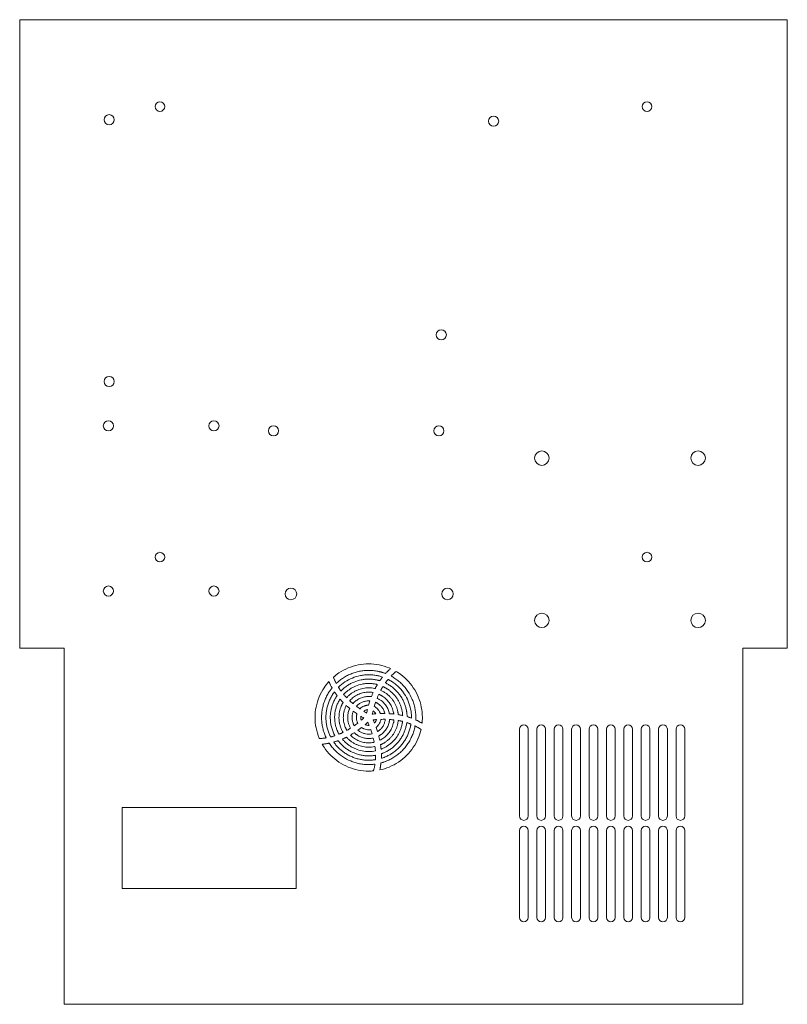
# Model space of a CAD drawing. Header units: millimetres. Extents: x 23 to 288, y 6 to 346.
import ezdxf

# ---------------------------------------------------------------- set-up
doc = ezdxf.new("R2010")
doc.units = ezdxf.units.MM

msp = doc.modelspace()

# ---------------------------------------------------------------- linework, layer by layer
at = {"color": 7, "linetype": 'Continuous', "lineweight": 15}
for p, q in [((38.45, 346.02), (23.45, 346.02)), ((23.45, 346.02), (23.45, 129.12)), ((41.82, 346.02), (38.45, 346.02)), ((269.82, 346.02), (41.82, 346.02)), ((273.19, 346.02), (269.82, 346.02)), ((288.19, 346.02), (273.19, 346.02)), ((288.19, 129.12), (288.19, 346.02)), ((38.45, 129.12), (23.45, 129.12)), ((38.82, 129.12), (38.45, 129.12)), ((38.82, 127.15), (38.82, 129.12)), ((38.82, 127.15), (38.82, 6.15)), ((273.19, 129.12), (272.82, 129.12)), ((272.82, 129.12), (272.82, 127.15)), ((272.82, 127.15), (272.82, 6.15)), ((273.19, 129.12), (288.19, 129.12)), ((195.82, 101.15), (195.82, 71.15)), ((198.82, 71.15), (198.82, 101.15)), ((201.82, 101.15), (201.82, 71.15)), ((204.82, 71.15), (204.82, 101.15)), ((207.82, 101.15), (207.82, 71.15)), ((210.82, 71.15), (210.82, 101.15)), ((213.82, 101.15), (213.82, 71.15)), ((216.82, 71.15), (216.82, 101.15)), ((219.82, 101.15), (219.82, 71.15)), ((222.82, 71.15), (222.82, 101.15)), ((225.82, 101.15), (225.82, 71.15)), ((228.82, 71.15), (228.82, 101.15)), ((231.82, 101.15), (231.82, 71.15)), ((234.82, 71.15), (234.82, 101.15)), ((237.82, 101.15), (237.82, 71.15)), ((240.82, 71.15), (240.82, 101.15)), ((243.82, 101.15), (243.82, 71.15)), ((246.82, 71.15), (246.82, 101.15)), ((249.82, 101.15), (249.82, 71.15)), ((252.82, 71.15), (252.82, 101.15)), ((58.82, 74.05), (58.82, 46.15)), ((118.82, 74.05), (58.82, 74.05)), ((118.82, 46.15), (118.82, 74.05)), ((195.82, 66.15), (195.82, 36.15)), ((198.82, 36.15), (198.82, 66.15)), ((201.82, 66.15), (201.82, 36.15)), ((204.82, 36.15), (204.82, 66.15)), ((207.82, 66.15), (207.82, 36.15)), ((210.82, 36.15), (210.82, 66.15)), ((213.82, 66.15), (213.82, 36.15)), ((216.82, 36.15), (216.82, 66.15)), ((219.82, 66.15), (219.82, 36.15)), ((222.82, 36.15), (222.82, 66.15)), ((225.82, 66.15), (225.82, 36.15)), ((228.82, 36.15), (228.82, 66.15)), ((231.82, 66.15), (231.82, 36.15)), ((234.82, 36.15), (234.82, 66.15)), ((237.82, 66.15), (237.82, 36.15)), ((240.82, 36.15), (240.82, 66.15)), ((243.82, 66.15), (243.82, 36.15)), ((246.82, 36.15), (246.82, 66.15)), ((249.82, 66.15), (249.82, 36.15)), ((252.82, 36.15), (252.82, 66.15)), ((58.82, 46.15), (118.82, 46.15)), ((272.82, 6.15), (38.82, 6.15))]:
    msp.add_line(p, q, dxfattribs=at)
for centre, radius in [((71.82, 316.02), 1.65), ((239.82, 316.02), 1.65), ((54.31, 311.5), 1.75), ((186.91, 311), 1.75), ((168.86, 237.25), 1.75), ((54.31, 221.1), 1.75), ((54.04, 205.81), 1.75), ((90.44, 205.81), 1.75), ((110.96, 204.08), 1.75), ((168.04, 204.08), 1.75), ((203.53, 194.67), 2.5), ((257.43, 194.67), 2.5), ((71.82, 160.52), 1.65), ((239.82, 160.52), 1.65), ((54.04, 148.81), 1.75), ((90.44, 148.81), 1.75), ((116.99, 147.78), 2), ((170.99, 147.78), 2), ((203.53, 138.67), 2.5), ((257.43, 138.67), 2.5)]:
    msp.add_circle(centre, radius, dxfattribs=at)
for centre, start, end in [((197.32, 101.15), 0, 180), ((203.32, 101.15), 0, 180), ((209.32, 101.15), 0, 180), ((215.32, 101.15), 0, 180), ((221.32, 101.15), 0, 180), ((227.32, 101.15), 0, 180), ((233.32, 101.15), 0, 180), ((239.32, 101.15), 0, 180), ((245.32, 101.15), 0, 180), ((251.32, 101.15), 0, 180), ((197.32, 71.15), 180, 0), ((203.32, 71.15), 180, 0), ((209.32, 71.15), 180, 0), ((215.32, 71.15), 180, 0), ((221.32, 71.15), 180, 0), ((227.32, 71.15), 180, 0), ((233.32, 71.15), 180, 0), ((239.32, 71.15), 180, 0), ((245.32, 71.15), 180, 0), ((251.32, 71.15), 180, 0), ((197.32, 66.15), 0, 180), ((203.32, 66.15), 0, 180), ((209.32, 66.15), 0, 180), ((215.32, 66.15), 0, 180), ((221.32, 66.15), 0, 180), ((227.32, 66.15), 0, 180), ((233.32, 66.15), 0, 180), ((239.32, 66.15), 0, 180), ((245.32, 66.15), 0, 180), ((251.32, 66.15), 0, 180), ((197.32, 36.15), 180, 0), ((203.32, 36.15), 180, 0), ((209.32, 36.15), 180, 0), ((215.32, 36.15), 180, 0), ((221.32, 36.15), 180, 0), ((227.32, 36.15), 180, 0), ((233.32, 36.15), 180, 0), ((239.32, 36.15), 180, 0), ((245.32, 36.15), 180, 0), ((251.32, 36.15), 180, 0)]:
    msp.add_arc(centre, 1.5, start, end, dxfattribs=at)
for points, knots in [([(151.39, 122.03), (151.23, 122.1), (149.95, 122.65), (147.45, 123.41), (143.82, 123.77), (140.19, 123.41), (136.7, 122.35), (133.85, 120.83), (132.25, 119.61), (131.65, 119.08)], [0.6829675, 0.6829675, 0.6829675, 0.6829675, 0.6875, 0.71875, 0.75, 0.78125, 0.8125, 0.84375, 0.8642501, 0.8642501, 0.8642501, 0.8642501]), ([(132.61, 116.91), (132.55, 117.03), (132.43, 117.26), (132.26, 117.62), (132.09, 117.98), (131.94, 118.35), (131.79, 118.71), (131.7, 118.96), (131.65, 119.08)], [0, 0, 0, 0, 0.167304, 0.334255, 0.500926, 0.667391, 0.833724, 1, 1, 1, 1]), ([(149.62, 120.33), (149.5, 120.37), (149.25, 120.47), (148.88, 120.59), (148.51, 120.71), (148.14, 120.82), (147.76, 120.92), (147.38, 121.01), (146.6, 121.17), (145.42, 121.35), (143.82, 121.42), (142.23, 121.35), (140.65, 121.11), (139.1, 120.72), (137.59, 120.19), (136.15, 119.5), (135.04, 118.83), (134.22, 118.26), (133.66, 117.84), (133.12, 117.39), (132.78, 117.07), (132.61, 116.91)], [0, 0, 0, 0, 0.021386, 0.04275, 0.064105, 0.085462, 0.106834, 0.128235, 0.149675, 0.23681, 0.323976, 0.411112, 0.498277, 0.585413, 0.672579, 0.759714, 0.84688, 0.885217, 0.923468, 0.961705, 1, 1, 1, 1]), ([(133.38, 115.56), (133.38, 115.57), (134.07, 116.26), (135.58, 117.49), (138.14, 118.86), (140.46, 119.57), (142.37, 119.85), (143.82, 119.92), (145.27, 119.85), (146.44, 119.68), (147.33, 119.48), (147.96, 119.31), (148.37, 119.18), (148.58, 119.11)], [0, 0, 0, 0, 0.001309, 0.17727, 0.35323, 0.529191, 0.617261, 0.705364, 0.793435, 0.881538, 0.921088, 0.960549, 1, 1, 1, 1]), ([(147.64, 117.84), (147.71, 117.95), (147.86, 118.16), (148.1, 118.48), (148.33, 118.8), (148.5, 119.01), (148.58, 119.11)], [0, 0, 0, 0, 0.251688, 0.502201, 0.751613, 1, 1, 1, 1]), ([(149.62, 120.33), (149.71, 120.43), (149.9, 120.63), (150.19, 120.92), (150.48, 121.21), (150.78, 121.49), (151.08, 121.76), (151.28, 121.94), (151.39, 122.03)], [0, 0, 0, 0, 0.167515, 0.334606, 0.501337, 0.66777, 0.83397, 1, 1, 1, 1]), ([(151.54, 119.45), (151.64, 119.54), (151.82, 119.73), (152.11, 120), (152.4, 120.27), (152.7, 120.53), (153, 120.78), (153.21, 120.95), (153.31, 121.03)], [0, 0, 0, 0, 0.167304, 0.334255, 0.500926, 0.667391, 0.833724, 1, 1, 1, 1]), ([(160.05, 104.32), (160.06, 104.46), (160.07, 104.74), (160.08, 105.54), (160.02, 106.74), (159.79, 108.32), (159.4, 109.87), (158.68, 111.88), (157.67, 113.76), (156.4, 115.47), (155.33, 116.66), (154.15, 117.73), (153.09, 118.52), (152.21, 119.08), (151.77, 119.32), (151.54, 119.45)], [0, 0, 0, 0, 0.022512, 0.045067, 0.132226, 0.219416, 0.306576, 0.393765, 0.567904, 0.655063, 0.742253, 0.829413, 0.916602, 0.958348, 1, 1, 1, 1]), ([(162.22, 103.17), (162.29, 103.83), (162.39, 105.7), (162.08, 108.78), (161.02, 112.27), (159.3, 115.49), (156.99, 118.31), (154.87, 120.06), (153.58, 120.87), (153.31, 121.03)], [0.4829678, 0.4829678, 0.4829678, 0.4829678, 0.5, 0.53125, 0.5625, 0.59375, 0.625, 0.65625, 0.6642501, 0.6642501, 0.6642501, 0.6642501]), ([(130.1, 117.56), (129.5, 116.89), (128.19, 115.22), (126.62, 112.27), (125.56, 108.78), (125.32, 106.36), (125.32, 105.15), (125.32, 103.94), (125.56, 101.52), (126.29, 99.12), (126.78, 97.94), (126.81, 97.88)], [0.8829677, 0.8829677, 0.8829677, 0.8829677, 0.90625, 0.9375, 0.96875, 1, 1, 1, 1.03125, 1.0625, 1.0642499, 1.0642499, 1.0642499, 1.0642499]), ([(131.18, 115.35), (131.11, 115.47), (130.98, 115.71), (130.79, 116.08), (130.6, 116.44), (130.43, 116.81), (130.26, 117.18), (130.16, 117.43), (130.1, 117.56)], [0, 0, 0, 0, 0.167515, 0.334606, 0.501337, 0.66777, 0.83397, 1, 1, 1, 1]), ([(134.24, 114.29), (134.17, 114.39), (134.03, 114.57), (133.84, 114.85), (133.67, 115.11), (133.51, 115.35), (133.42, 115.49), (133.38, 115.56)], [0, 0, 0, 0, 0.223681, 0.446338, 0.668031, 0.834245, 1, 1, 1, 1]), ([(147.64, 117.84), (147.54, 117.87), (147.33, 117.93), (147.03, 118.01), (146.72, 118.08), (146.09, 118.21), (145.12, 118.36), (143.82, 118.42), (142.52, 118.36), (140.81, 118.1), (139.13, 117.59), (137.57, 116.85), (136.45, 116.18), (135.4, 115.41), (134.68, 114.76), (134.31, 114.37), (134.24, 114.29)], [0, 0, 0, 0, 0.021719, 0.043454, 0.065217, 0.087022, 0.17619, 0.265395, 0.354563, 0.443769, 0.621926, 0.711094, 0.800299, 0.889467, 0.978672, 1, 1, 1, 1]), ([(135.17, 113.1), (135.23, 113.16), (135.34, 113.28), (135.72, 113.67), (136.36, 114.25), (137.28, 114.93), (138.27, 115.53), (139.66, 116.19), (141.15, 116.63), (142.67, 116.86), (143.82, 116.92), (144.98, 116.86), (145.85, 116.73), (146.46, 116.6), (146.68, 116.54), (146.79, 116.52)], [0, 0, 0, 0, 0.019226, 0.038484, 0.129161, 0.219881, 0.310557, 0.401277, 0.582454, 0.673131, 0.763851, 0.854527, 0.945247, 0.97265, 1, 1, 1, 1]), ([(146.04, 115.16), (146.1, 115.27), (146.22, 115.5), (146.41, 115.85), (146.6, 116.18), (146.73, 116.41), (146.79, 116.52)], [0, 0, 0, 0, 0.2522662, 0.5029841, 0.7522098, 1, 1, 1, 1]), ([(147.96, 114.52), (148.02, 114.64), (148.14, 114.86), (148.33, 115.19), (148.52, 115.51), (148.65, 115.72), (148.72, 115.83)], [0, 0, 0, 0, 0.252511, 0.503305, 0.752446, 1, 1, 1, 1]), ([(148.72, 115.83), (148.81, 115.79), (149, 115.7), (149.28, 115.56), (149.55, 115.41), (149.82, 115.25), (150.09, 115.09), (150.59, 114.77), (151.29, 114.25), (152.14, 113.47), (152.92, 112.61), (153.61, 111.69), (154.2, 110.7), (154.69, 109.65), (155.08, 108.56), (155.32, 107.64), (155.44, 106.91), (155.51, 106.37), (155.54, 106.02), (155.55, 105.84)], [0, 0, 0, 0, 0.024544, 0.049069, 0.073592, 0.09813, 0.1227, 0.147321, 0.237972, 0.328667, 0.419318, 0.510013, 0.600664, 0.691358, 0.78201, 0.872704, 0.915199, 0.957601, 1, 1, 1, 1]), ([(149.56, 117.09), (149.63, 117.18), (149.76, 117.37), (149.97, 117.64), (150.16, 117.89), (150.34, 118.11), (150.44, 118.24), (150.5, 118.3)], [0, 0, 0, 0, 0.223672, 0.446319, 0.668003, 0.834231, 1, 1, 1, 1]), ([(157.07, 105.44), (157.07, 105.55), (157.06, 105.77), (157.04, 106.1), (157.01, 106.43), (156.98, 106.76), (156.93, 107.08), (156.88, 107.41), (156.76, 108.05), (156.52, 109), (156.08, 110.23), (155.53, 111.4), (154.86, 112.52), (154.08, 113.57), (153.21, 114.53), (152.24, 115.41), (151.38, 116.05), (150.66, 116.5), (150.12, 116.81), (149.74, 117), (149.56, 117.09)], [0, 0, 0, 0, 0.022631, 0.045236, 0.067828, 0.090422, 0.113031, 0.135671, 0.158354, 0.247497, 0.336678, 0.425822, 0.515003, 0.604146, 0.693327, 0.78247, 0.871652, 0.914497, 0.957248, 1, 1, 1, 1]), ([(150.5, 118.3), (150.6, 118.25), (150.81, 118.14), (151.12, 117.97), (151.42, 117.79), (151.72, 117.61), (152.32, 117.21), (153.19, 116.57), (154.27, 115.59), (155.24, 114.52), (156.39, 112.97), (157.54, 110.83), (158.24, 108.51), (158.52, 106.6), (158.58, 105.56), (158.57, 105.01), (158.57, 104.94)], [0, 0, 0, 0, 0.021375, 0.042753, 0.064146, 0.085568, 0.107029, 0.19508, 0.283165, 0.371215, 0.4593, 0.635222, 0.811144, 0.899195, 0.987279, 1, 1, 1, 1]), ([(131.18, 115.35), (131.1, 115.26), (130.95, 115.07), (130.73, 114.78), (130.52, 114.48), (130.08, 113.84), (129.47, 112.82), (128.79, 111.38), (128.25, 109.87), (127.86, 108.32), (127.62, 106.74), (127.56, 105.41), (127.59, 104.34), (127.65, 103.53), (127.75, 102.73), (127.89, 101.94), (128.06, 101.15), (128.28, 100.37), (128.54, 99.61), (128.83, 98.85), (129.06, 98.36), (129.17, 98.12)], [0, 0, 0, 0, 0.019948, 0.039912, 0.059901, 0.079925, 0.167057, 0.254219, 0.341351, 0.428513, 0.515668, 0.602807, 0.646994, 0.69107, 0.735144, 0.779326, 0.823488, 0.867557, 0.911641, 0.955845, 1, 1, 1, 1]), ([(130.69, 98.43), (130.63, 98.55), (130.51, 98.78), (130.35, 99.14), (130.05, 99.83), (129.68, 100.86), (129.33, 102.27), (129.12, 103.7), (129.06, 104.91), (129.08, 105.88), (129.14, 106.6), (129.23, 107.33), (129.35, 108.05), (129.51, 108.76), (129.71, 109.46), (129.94, 110.15), (130.2, 110.83), (130.5, 111.5), (130.83, 112.15), (131.19, 112.78), (131.58, 113.4), (131.87, 113.79), (132.01, 113.99)], [0, 0, 0, 0, 0.023879, 0.047789, 0.071747, 0.159746, 0.24778, 0.335804, 0.423813, 0.468191, 0.512458, 0.556723, 0.601093, 0.645448, 0.689708, 0.733981, 0.778372, 0.822724, 0.866983, 0.911257, 0.955652, 1, 1, 1, 1]), ([(132.93, 112.7), (132.89, 112.64), (132.6, 112.22), (132.12, 111.4), (131.56, 110.23), (131.12, 109), (130.81, 107.74), (130.61, 106.45), (130.56, 105.34), (130.59, 104.42), (130.65, 103.69), (130.75, 102.97), (130.88, 102.26), (131.06, 101.55), (131.28, 100.85), (131.54, 100.17), (131.82, 99.5), (132.05, 99.07), (132.16, 98.86)], [0, 0, 0, 0, 0.0156401, 0.1047807, 0.1939592, 0.2830998, 0.3722782, 0.4614473, 0.5505976, 0.6005924, 0.6504625, 0.700359, 0.7503808, 0.8002886, 0.8501539, 0.9001285, 0.9501289, 1, 1, 1, 1]), ([(132.93, 112.7), (132.85, 112.8), (132.69, 113.01), (132.46, 113.34), (132.23, 113.66), (132.09, 113.88), (132.01, 113.99)], [0, 0, 0, 0, 0.251688, 0.502201, 0.751613, 1, 1, 1, 1]), ([(136.19, 111.98), (136.1, 112.08), (135.92, 112.26), (135.67, 112.54), (135.42, 112.82), (135.26, 113.01), (135.17, 113.1)], [0, 0, 0, 0, 0.252511, 0.503305, 0.752446, 1, 1, 1, 1]), ([(146.04, 115.16), (145.97, 115.17), (145.57, 115.26), (144.83, 115.36), (143.49, 115.43), (141.81, 115.27), (140.2, 114.78), (138.98, 114.2), (138.12, 113.68), (137.31, 113.08), (136.74, 112.57), (136.38, 112.19), (136.25, 112.05), (136.19, 111.98)], [0, 0, 0, 0, 0.0203266, 0.1130935, 0.2059112, 0.3912713, 0.5766313, 0.6693982, 0.762216, 0.8549829, 0.9478007, 0.9739238, 1, 1, 1, 1]), ([(137.26, 110.93), (137.32, 111), (137.44, 111.14), (137.77, 111.48), (138.26, 111.92), (139.18, 112.61), (140.2, 113.15), (141.28, 113.53), (142.11, 113.74), (142.96, 113.87), (143.71, 113.91), (144.34, 113.89), (144.85, 113.84), (145.19, 113.79), (145.37, 113.76)], [0, 0, 0, 0, 0.030607, 0.061285, 0.157004, 0.252783, 0.444049, 0.539767, 0.635546, 0.731264, 0.827044, 0.88474, 0.942324, 1, 1, 1, 1]), ([(144.77, 112.34), (144.69, 112.35), (144.53, 112.36), (144.3, 112.38), (144.06, 112.4), (143.66, 112.4), (143.11, 112.37), (142.41, 112.27), (141.71, 112.1), (140.82, 111.78), (139.98, 111.33), (139.22, 110.76), (138.81, 110.39), (138.54, 110.11), (138.44, 110), (138.39, 109.95)], [0, 0, 0, 0, 0.0334707, 0.0669499, 0.1004737, 0.1340782, 0.2343981, 0.3347958, 0.4351157, 0.5355134, 0.735988, 0.8363079, 0.9367056, 0.9683819, 1, 1, 1, 1]), ([(144.77, 112.34), (144.83, 112.5), (144.96, 112.82), (145.16, 113.29), (145.3, 113.61), (145.37, 113.76)], [0, 0, 0, 0, 0.336372, 0.669673, 1, 1, 1, 1]), ([(146.71, 111.8), (146.77, 111.96), (146.9, 112.27), (147.09, 112.73), (147.23, 113.03), (147.3, 113.18)], [0, 0, 0, 0, 0.3366883, 0.6699857, 1, 1, 1, 1]), ([(147.3, 113.18), (147.38, 113.14), (147.54, 113.07), (147.77, 112.96), (148.01, 112.83), (148.24, 112.7), (148.46, 112.57), (148.85, 112.32), (149.38, 111.92), (150.02, 111.35), (150.6, 110.71), (151.28, 109.79), (151.82, 108.77), (152.21, 107.69), (152.37, 107.05), (152.45, 106.6), (152.48, 106.43), (152.49, 106.34)], [0, 0, 0, 0, 0.029383, 0.058726, 0.088054, 0.117395, 0.146776, 0.176223, 0.271939, 0.367717, 0.463433, 0.559211, 0.750472, 0.846189, 0.941966, 0.97101, 1, 1, 1, 1]), ([(154.02, 106.13), (154.02, 106.22), (154, 106.39), (153.96, 106.64), (153.92, 106.9), (153.83, 107.39), (153.65, 108.13), (153.31, 109.08), (152.88, 109.99), (152.36, 110.85), (151.76, 111.66), (151.08, 112.41), (150.34, 113.08), (149.64, 113.6), (149.02, 113.99), (148.5, 114.28), (148.14, 114.44), (147.96, 114.52)], [0, 0, 0, 0, 0.023595, 0.047207, 0.070851, 0.094542, 0.187262, 0.280033, 0.372753, 0.465525, 0.558245, 0.651016, 0.743736, 0.836508, 0.891055, 0.945491, 1, 1, 1, 1]), ([(133.58, 99.38), (133.53, 99.49), (133.41, 99.69), (133.25, 100.01), (133.1, 100.33), (132.86, 100.9), (132.56, 101.73), (132.28, 102.85), (132.11, 103.99), (132.06, 104.99), (132.08, 105.82), (132.14, 106.49), (132.24, 107.15), (132.37, 107.8), (132.54, 108.45), (132.75, 109.09), (132.99, 109.71), (133.27, 110.32), (133.58, 110.92), (133.81, 111.3), (133.93, 111.49)], [0, 0, 0, 0, 0.027716, 0.055442, 0.083205, 0.111028, 0.201671, 0.292358, 0.383034, 0.473689, 0.526384, 0.578949, 0.631553, 0.684275, 0.736862, 0.789434, 0.842155, 0.894804, 0.947361, 1, 1, 1, 1]), ([(134.99, 110.35), (134.94, 110.27), (134.85, 110.1), (134.71, 109.85), (134.58, 109.59), (134.46, 109.33), (134.26, 108.85), (134, 108.13), (133.75, 107.15), (133.6, 106.15), (133.56, 105.28), (133.58, 104.55), (133.64, 103.95), (133.72, 103.36), (133.85, 102.77), (134, 102.19), (134.19, 101.62), (134.41, 101.06), (134.67, 100.52), (134.86, 100.17), (134.96, 100)], [0, 0, 0, 0, 0.026298, 0.052591, 0.078898, 0.105241, 0.13164, 0.224351, 0.317113, 0.409863, 0.502587, 0.557924, 0.613123, 0.668374, 0.723731, 0.778943, 0.834167, 0.889548, 0.944802, 1, 1, 1, 1]), ([(134.99, 110.35), (134.9, 110.44), (134.71, 110.63), (134.45, 110.91), (134.18, 111.2), (134.01, 111.39), (133.93, 111.49)], [0, 0, 0, 0, 0.2522661, 0.502984, 0.7522097, 1, 1, 1, 1]), ([(136.29, 100.69), (136.25, 100.77), (136.17, 100.91), (136.05, 101.13), (135.94, 101.35), (135.84, 101.57), (135.66, 101.99), (135.44, 102.6), (135.23, 103.44), (135.1, 104.29), (135.06, 105.04), (135.08, 105.69), (135.13, 106.22), (135.21, 106.75), (135.33, 107.28), (135.48, 107.8), (135.65, 108.3), (135.86, 108.8), (136.03, 109.12), (136.11, 109.28)], [0, 0, 0, 0, 0.027542, 0.055078, 0.08263, 0.110219, 0.137867, 0.233553, 0.329301, 0.425033, 0.520735, 0.58071, 0.640537, 0.700443, 0.760418, 0.820245, 0.880144, 0.94016, 1, 1, 1, 1]), ([(137.28, 108.27), (137.15, 108.38), (136.88, 108.6), (136.49, 108.94), (136.23, 109.16), (136.11, 109.28)], [0, 0, 0, 0, 0.336372, 0.669673, 1, 1, 1, 1]), ([(138.39, 109.95), (138.26, 110.06), (138, 110.27), (137.63, 110.6), (137.38, 110.82), (137.26, 110.93)], [0, 0, 0, 0, 0.336688, 0.669986, 1, 1, 1, 1]), ([(139.57, 109.02), (139.6, 109.05), (139.66, 109.12), (139.86, 109.32), (140.17, 109.6), (140.77, 110.05), (141.61, 110.49), (142.51, 110.77), (143.26, 110.88), (143.7, 110.9), (144.03, 110.9), (144.17, 110.89), (144.24, 110.88)], [0, 0, 0, 0, 0.025942, 0.051935, 0.160293, 0.268757, 0.485317, 0.701876, 0.810234, 0.918698, 0.959388, 1, 1, 1, 1]), ([(140.8, 108.14), (140.59, 108.28), (140.18, 108.57), (139.77, 108.87), (139.57, 109.02)], [0, 0, 0, 0, 0.503928, 1, 1, 1, 1]), ([(143.78, 109.4), (143.71, 109.4), (143.58, 109.39), (143.38, 109.38), (143.17, 109.35), (142.97, 109.32), (142.78, 109.27), (142.58, 109.21), (142.39, 109.15), (142, 109), (141.44, 108.71), (141.01, 108.35), (140.81, 108.14), (140.8, 108.14)], [0, 0, 0, 0, 0.0618624, 0.1233199, 0.1845138, 0.2455873, 0.3066845, 0.3679491, 0.4295239, 0.4915494, 0.7426997, 0.9940182, 1, 1, 1, 1]), ([(143.78, 109.4), (143.86, 109.65), (144, 110.15), (144.16, 110.64), (144.24, 110.88)], [0, 0, 0, 0, 0.503588, 1, 1, 1, 1]), ([(145.73, 108.94), (145.81, 109.19), (145.95, 109.67), (146.11, 110.15), (146.19, 110.39)], [0, 0, 0, 0, 0.503927, 1, 1, 1, 1]), ([(147.85, 106.5), (147.84, 106.54), (147.8, 106.64), (147.67, 106.99), (147.38, 107.53), (146.95, 108.04), (146.58, 108.39), (146.31, 108.6), (146.03, 108.79), (145.83, 108.89), (145.73, 108.94)], [0, 0, 0, 0, 0.0443642, 0.0889812, 0.3401399, 0.5914669, 0.6943438, 0.7962849, 0.897949, 1, 1, 1, 1]), ([(146.19, 110.39), (146.26, 110.36), (146.4, 110.29), (146.61, 110.18), (146.82, 110.06), (147.11, 109.87), (147.48, 109.6), (147.89, 109.22), (148.27, 108.8), (148.61, 108.35), (148.9, 107.86), (149.12, 107.39), (149.29, 106.94), (149.37, 106.66), (149.41, 106.52)], [0, 0, 0, 0, 0.045458, 0.090887, 0.136364, 0.181967, 0.290264, 0.398667, 0.506964, 0.615367, 0.723664, 0.832066, 0.916072, 1, 1, 1, 1]), ([(150.95, 106.47), (150.94, 106.5), (150.85, 107), (150.56, 107.94), (150, 108.99), (149.44, 109.75), (148.96, 110.28), (148.43, 110.76), (147.93, 111.13), (147.48, 111.41), (147.1, 111.62), (146.84, 111.74), (146.71, 111.8)], [0, 0, 0, 0, 0.013608, 0.214135, 0.414662, 0.515009, 0.615433, 0.715779, 0.816203, 0.877507, 0.938699, 1, 1, 1, 1]), ([(137.28, 108.27), (137.25, 108.21), (137.2, 108.1), (137.05, 107.76), (136.87, 107.26), (136.7, 106.56), (136.6, 105.86), (136.56, 105.22), (136.58, 104.66), (136.63, 104.18), (136.71, 103.71), (136.82, 103.24), (136.97, 102.77), (137.14, 102.32), (137.34, 101.88), (137.5, 101.6), (137.58, 101.46)], [0, 0, 0, 0, 0.026845, 0.053746, 0.154035, 0.254401, 0.354749, 0.455057, 0.52325, 0.591281, 0.659452, 0.727579, 0.795615, 0.863846, 0.931961, 1, 1, 1, 1]), ([(138.83, 102.3), (138.79, 102.37), (138.71, 102.51), (138.61, 102.73), (138.46, 103.05), (138.31, 103.48), (138.17, 104.02), (138.09, 104.58), (138.06, 105.11), (138.08, 105.59), (138.14, 106.04), (138.22, 106.47), (138.34, 106.91), (138.45, 107.18), (138.5, 107.32)], [0, 0, 0, 0, 0.046129, 0.092305, 0.13861, 0.246904, 0.355304, 0.463678, 0.572, 0.657664, 0.743159, 0.828847, 0.914338, 1, 1, 1, 1]), ([(139.77, 106.42), (139.55, 106.57), (139.12, 106.86), (138.71, 107.17), (138.5, 107.32)], [0, 0, 0, 0, 0.503588, 1, 1, 1, 1]), ([(139.77, 106.42), (139.75, 106.38), (139.72, 106.28), (139.69, 106.13), (139.63, 105.89), (139.59, 105.57), (139.57, 105.15), (139.58, 104.74), (139.64, 104.34), (139.74, 103.95), (139.87, 103.57), (139.99, 103.32), (140.04, 103.2)], [0, 0, 0, 0, 0.0463161, 0.0926983, 0.1392074, 0.2649459, 0.3906014, 0.5130153, 0.6342237, 0.7553398, 0.8774791, 1, 1, 1, 1]), ([(141.25, 104.18), (141.23, 104.23), (141.19, 104.33), (141.15, 104.49), (141.11, 104.65), (141.09, 104.82), (141.08, 104.98), (141.07, 105.16), (141.08, 105.36), (141.09, 105.49), (141.1, 105.56)], [0, 0, 0, 0, 0.117907, 0.235057, 0.35188, 0.468812, 0.586284, 0.704725, 0.853046, 1, 1, 1, 1]), ([(142.13, 104.95), (141.96, 105.05), (141.61, 105.25), (141.27, 105.46), (141.1, 105.56)], [0, 0, 0, 0, 0.5027608, 1, 1, 1, 1]), ([(142.1, 107.3), (142.14, 107.33), (142.23, 107.39), (142.35, 107.48), (142.49, 107.55), (142.63, 107.63), (142.82, 107.71), (143.07, 107.8), (143.27, 107.84), (143.38, 107.86)], [0, 0, 0, 0, 0.109888, 0.219616, 0.329546, 0.440035, 0.551435, 0.776719, 1, 1, 1, 1]), ([(143.11, 106.69), (142.94, 106.79), (142.6, 106.99), (142.27, 107.19), (142.1, 107.3)], [0, 0, 0, 0, 0.5029947, 1, 1, 1, 1]), ([(143.11, 106.69), (143.15, 106.89), (143.24, 107.28), (143.33, 107.67), (143.38, 107.86)], [0, 0, 0, 0, 0.502761, 1, 1, 1, 1]), ([(145.07, 106.3), (145.11, 106.5), (145.2, 106.88), (145.29, 107.26), (145.33, 107.45)], [0, 0, 0, 0, 0.502995, 1, 1, 1, 1]), ([(145.07, 106.3), (145.27, 106.32), (145.67, 106.36), (146.07, 106.4), (146.26, 106.41)], [0, 0, 0, 0, 0.50276, 1, 1, 1, 1]), ([(145.33, 107.45), (145.37, 107.42), (145.45, 107.37), (145.56, 107.28), (145.67, 107.19), (145.8, 107.06), (145.96, 106.89), (146.13, 106.66), (146.22, 106.49), (146.26, 106.41)], [0, 0, 0, 0, 0.0988878, 0.1980258, 0.2976752, 0.3980926, 0.5998643, 0.7997794, 1, 1, 1, 1]), ([(147.85, 106.5), (148.11, 106.51), (148.63, 106.52), (149.15, 106.52), (149.41, 106.52)], [0, 0, 0, 0, 0.503587, 1, 1, 1, 1]), ([(150.95, 106.47), (151.12, 106.46), (151.47, 106.44), (151.98, 106.39), (152.32, 106.36), (152.49, 106.34)], [0, 0, 0, 0, 0.336372, 0.669673, 1, 1, 1, 1]), ([(154.02, 106.13), (154.15, 106.11), (154.41, 106.07), (154.79, 106), (155.17, 105.92), (155.43, 105.86), (155.55, 105.84)], [0, 0, 0, 0, 0.252266, 0.502984, 0.75221, 1, 1, 1, 1]), ([(157.07, 105.44), (157.2, 105.4), (157.45, 105.33), (157.83, 105.2), (158.2, 105.07), (158.45, 104.98), (158.57, 104.94)], [0, 0, 0, 0, 0.251688, 0.502201, 0.751613, 1, 1, 1, 1]), ([(140.04, 103.2), (139.84, 103.05), (139.44, 102.74), (139.03, 102.45), (138.83, 102.3)], [0, 0, 0, 0, 0.503927, 1, 1, 1, 1]), ([(142.13, 104.95), (141.99, 104.82), (141.69, 104.56), (141.4, 104.3), (141.25, 104.18)], [0, 0, 0, 0, 0.502994, 1, 1, 1, 1]), ([(143.49, 103.48), (143.34, 103.35), (143.04, 103.08), (142.74, 102.82), (142.59, 102.69)], [0, 0, 0, 0, 0.50276, 1, 1, 1, 1]), ([(143.95, 102.4), (143.91, 102.4), (143.69, 102.39), (143.28, 102.43), (142.9, 102.55), (142.68, 102.65), (142.62, 102.68), (142.59, 102.69)], [0, 0, 0, 0, 0.091249, 0.474429, 0.85799, 0.929194, 1, 1, 1, 1]), ([(143.49, 103.48), (143.57, 103.3), (143.73, 102.94), (143.88, 102.58), (143.95, 102.4)], [0, 0, 0, 0, 0.502994, 1, 1, 1, 1]), ([(145.31, 104.32), (145.5, 104.34), (145.89, 104.38), (146.28, 104.41), (146.47, 104.42)], [0, 0, 0, 0, 0.502995, 1, 1, 1, 1]), ([(145.31, 104.32), (145.39, 104.13), (145.55, 103.77), (145.7, 103.4), (145.78, 103.22)], [0, 0, 0, 0, 0.50276, 1, 1, 1, 1]), ([(146.47, 104.42), (146.46, 104.38), (146.44, 104.31), (146.41, 104.2), (146.35, 104.05), (146.25, 103.85), (146.12, 103.62), (145.96, 103.41), (145.84, 103.28), (145.78, 103.22)], [0, 0, 0, 0, 0.0811055, 0.1626151, 0.2446677, 0.4343398, 0.6222583, 0.8102149, 1, 1, 1, 1]), ([(146.35, 101.73), (146.41, 101.77), (146.52, 101.86), (146.68, 102), (146.98, 102.28), (147.38, 102.77), (147.7, 103.37), (147.87, 103.84), (147.96, 104.17), (148, 104.39), (148.02, 104.5)], [0, 0, 0, 0, 0.062849, 0.126017, 0.189656, 0.440795, 0.692102, 0.795454, 0.897864, 1, 1, 1, 1]), ([(149.54, 104.52), (149.53, 104.43), (149.51, 104.27), (149.44, 103.92), (149.33, 103.48), (149.08, 102.77), (148.63, 101.93), (148.03, 101.2), (147.48, 100.7), (147.12, 100.43), (146.91, 100.3), (146.85, 100.26)], [0, 0, 0, 0, 0.047589, 0.095311, 0.203669, 0.312134, 0.528694, 0.745255, 0.853613, 0.962078, 1, 1, 1, 1]), ([(147.28, 98.78), (147.34, 98.81), (147.47, 98.88), (147.66, 99), (147.99, 99.21), (148.43, 99.53), (148.96, 100.01), (149.44, 100.54), (149.86, 101.11), (150.23, 101.72), (150.53, 102.37), (150.77, 103.04), (150.92, 103.62), (151, 104.09), (151.03, 104.34), (151.04, 104.46)], [0, 0, 0, 0, 0.031247, 0.062536, 0.093899, 0.194195, 0.294569, 0.394865, 0.495239, 0.595535, 0.695909, 0.796205, 0.896579, 0.948342, 1, 1, 1, 1]), ([(152.53, 104.32), (152.52, 104.23), (152.5, 104.03), (152.46, 103.73), (152.37, 103.26), (152.21, 102.6), (151.92, 101.79), (151.55, 101.02), (151.11, 100.28), (150.6, 99.59), (150.02, 98.95), (149.38, 98.37), (148.81, 97.95), (148.34, 97.65), (148, 97.45), (147.76, 97.33), (147.64, 97.27)], [0, 0, 0, 0, 0.033137, 0.066316, 0.099574, 0.195269, 0.291025, 0.38672, 0.482476, 0.578171, 0.673927, 0.769622, 0.865378, 0.910315, 0.955157, 1, 1, 1, 1]), ([(147.91, 95.75), (148.01, 95.79), (148.19, 95.87), (148.46, 96.01), (148.73, 96.15), (149, 96.3), (149.26, 96.46), (149.71, 96.75), (150.34, 97.21), (151.08, 97.89), (151.76, 98.63), (152.36, 99.44), (152.88, 100.31), (153.31, 101.22), (153.65, 102.17), (153.85, 102.98), (153.96, 103.62), (154, 103.95), (154.02, 104.11)], [0, 0, 0, 0, 0.0281383, 0.0562388, 0.0843263, 0.1124259, 0.1405628, 0.1687617, 0.2614811, 0.3542514, 0.4469708, 0.5397412, 0.6324606, 0.7252309, 0.8179504, 0.9107207, 0.9554084, 1, 1, 1, 1]), ([(148.02, 104.5), (148.28, 104.51), (148.78, 104.52), (149.29, 104.52), (149.54, 104.52)], [0, 0, 0, 0, 0.503926, 1, 1, 1, 1]), ([(148.05, 89.46), (148.19, 89.5), (148.46, 89.57), (148.86, 89.7), (149.26, 89.83), (149.65, 89.98), (150.4, 90.28), (151.49, 90.79), (152.86, 91.62), (154.15, 92.57), (155.72, 94), (157.08, 95.65), (158.18, 97.48), (158.86, 98.92), (159.4, 100.42), (159.68, 101.54), (159.79, 102.14), (159.81, 102.22)], [0, 0, 0, 0, 0.022938, 0.045874, 0.068826, 0.091806, 0.114832, 0.201991, 0.28918, 0.376339, 0.463529, 0.637666, 0.724825, 0.812014, 0.899173, 0.986362, 1, 1, 1, 1]), ([(155.49, 103.79), (155.48, 103.69), (155.45, 103.48), (155.41, 103.17), (155.3, 102.58), (155.08, 101.73), (154.69, 100.64), (154.2, 99.6), (153.41, 98.28), (152.18, 96.79), (150.69, 95.56), (149.37, 94.77), (148.6, 94.41), (148.17, 94.23), (148.1, 94.2)], [0, 0, 0, 0, 0.024892, 0.049817, 0.074793, 0.165489, 0.256229, 0.346926, 0.437666, 0.618883, 0.8001, 0.890797, 0.981536, 1, 1, 1, 1]), ([(158.39, 102.86), (158.38, 102.76), (158.35, 102.57), (158.22, 101.89), (157.96, 100.86), (157.47, 99.49), (156.85, 98.18), (155.86, 96.53), (154.63, 95.02), (153.19, 93.73), (152.03, 92.86), (150.79, 92.12), (149.71, 91.61), (148.83, 91.27), (148.4, 91.13), (148.18, 91.06)], [0, 0, 0, 0, 0.018255, 0.036541, 0.124574, 0.21264, 0.300672, 0.388738, 0.564623, 0.652656, 0.740722, 0.828754, 0.91682, 0.958457, 1, 1, 1, 1]), ([(148.19, 92.64), (148.31, 92.68), (148.55, 92.77), (149.18, 93.02), (150.08, 93.44), (151.19, 94.11), (152.24, 94.89), (153.53, 96.05), (154.63, 97.4), (155.53, 98.89), (156.08, 100.07), (156.52, 101.3), (156.77, 102.27), (156.89, 102.97), (156.93, 103.25), (156.95, 103.38)], [0, 0, 0, 0, 0.0256395, 0.0513329, 0.1405008, 0.2297065, 0.3188744, 0.4080802, 0.5862379, 0.6754058, 0.7646116, 0.8537795, 0.9429852, 0.9715206, 1, 1, 1, 1]), ([(151.04, 104.46), (151.21, 104.45), (151.54, 104.42), (152.04, 104.38), (152.37, 104.34), (152.53, 104.32)], [0, 0, 0, 0, 0.336688, 0.669986, 1, 1, 1, 1]), ([(154.02, 104.11), (154.14, 104.08), (154.39, 104.04), (154.76, 103.96), (155.13, 103.88), (155.37, 103.82), (155.49, 103.79)], [0, 0, 0, 0, 0.252511, 0.503305, 0.752446, 1, 1, 1, 1]), ([(156.95, 103.38), (157.06, 103.35), (157.28, 103.28), (157.6, 103.16), (157.89, 103.06), (158.16, 102.96), (158.32, 102.89), (158.39, 102.86)], [0, 0, 0, 0, 0.223676, 0.446327, 0.668016, 0.834237, 1, 1, 1, 1]), ([(159.81, 102.22), (159.92, 102.16), (160.16, 102.04), (160.51, 101.85), (160.85, 101.66), (161.19, 101.45), (161.53, 101.25), (161.75, 101.1), (161.86, 101.03)], [0, 0, 0, 0, 0.167304, 0.334255, 0.500926, 0.667391, 0.833724, 1, 1, 1, 1]), ([(160.05, 104.32), (160.18, 104.27), (160.42, 104.15), (160.79, 103.97), (161.15, 103.78), (161.51, 103.58), (161.87, 103.38), (162.1, 103.24), (162.22, 103.17)], [0, 0, 0, 0, 0.167515, 0.334606, 0.501337, 0.66777, 0.83397, 1, 1, 1, 1]), ([(132.16, 98.86), (132.05, 98.82), (131.84, 98.75), (131.51, 98.65), (131.21, 98.57), (130.94, 98.49), (130.77, 98.45), (130.69, 98.43)], [0, 0, 0, 0, 0.223671, 0.446317, 0.668, 0.834229, 1, 1, 1, 1]), ([(134.96, 100), (134.85, 99.94), (134.62, 99.83), (134.27, 99.68), (133.93, 99.53), (133.7, 99.43), (133.58, 99.38)], [0, 0, 0, 0, 0.252511, 0.503305, 0.752446, 1, 1, 1, 1]), ([(137.58, 101.46), (137.44, 101.37), (137.15, 101.2), (136.72, 100.94), (136.43, 100.78), (136.29, 100.69)], [0, 0, 0, 0, 0.336688, 0.669986, 1, 1, 1, 1]), ([(138.83, 99.89), (138.68, 99.8), (138.39, 99.61), (137.95, 99.34), (137.66, 99.17), (137.51, 99.09)], [0, 0, 0, 0, 0.336372, 0.669673, 1, 1, 1, 1]), ([(145.73, 96.61), (145.66, 96.59), (145.32, 96.52), (144.68, 96.43), (143.54, 96.37), (142.1, 96.51), (140.45, 97.01), (139.18, 97.69), (138.26, 98.37), (137.79, 98.8), (137.55, 99.04), (137.51, 99.09)], [0, 0, 0, 0, 0.022985, 0.118752, 0.21458, 0.405944, 0.597308, 0.788672, 0.88444, 0.980268, 1, 1, 1, 1]), ([(138.83, 99.89), (138.89, 99.83), (139.01, 99.72), (139.2, 99.56), (139.39, 99.41), (139.59, 99.26), (139.92, 99.03), (140.4, 98.74), (141.04, 98.44), (141.71, 98.2), (142.63, 97.97), (143.59, 97.87), (144.53, 97.92), (145.06, 98), (145.34, 98.06), (145.4, 98.07)], [0, 0, 0, 0, 0.034838, 0.06964, 0.104447, 0.139298, 0.174236, 0.274556, 0.374953, 0.475273, 0.575671, 0.776146, 0.876466, 0.976864, 1, 1, 1, 1]), ([(141.35, 101.69), (141.15, 101.53), (140.74, 101.21), (140.32, 100.91), (140.11, 100.76)], [0, 0, 0, 0, 0.503586, 1, 1, 1, 1]), ([(144.99, 99.52), (144.97, 99.51), (144.59, 99.44), (143.82, 99.36), (142.88, 99.45), (142.15, 99.64), (141.62, 99.83), (141.11, 100.07), (140.69, 100.32), (140.36, 100.55), (140.19, 100.69), (140.11, 100.76)], [0, 0, 0, 0, 0.008555, 0.225116, 0.441678, 0.550037, 0.658503, 0.766862, 0.875327, 0.93772, 1, 1, 1, 1]), ([(141.35, 101.69), (141.41, 101.65), (141.51, 101.58), (141.68, 101.48), (141.84, 101.38), (142.02, 101.3), (142.39, 101.13), (142.99, 100.95), (143.66, 100.89), (144.17, 100.91), (144.39, 100.94), (144.51, 100.95)], [0, 0, 0, 0, 0.057721, 0.115492, 0.173433, 0.231665, 0.290307, 0.541439, 0.792738, 0.896844, 1, 1, 1, 1]), ([(144.51, 100.95), (144.59, 100.71), (144.76, 100.24), (144.91, 99.76), (144.99, 99.52)], [0, 0, 0, 0, 0.503926, 1, 1, 1, 1]), ([(146.35, 101.73), (146.44, 101.49), (146.61, 101), (146.77, 100.51), (146.85, 100.26)], [0, 0, 0, 0, 0.503586, 1, 1, 1, 1]), ([(147.28, 98.78), (147.32, 98.61), (147.41, 98.27), (147.53, 97.77), (147.6, 97.44), (147.64, 97.27)], [0, 0, 0, 0, 0.336372, 0.669673, 1, 1, 1, 1]), ([(147.63, 87.04), (148.75, 87.28), (151.01, 87.98), (154.17, 89.67), (156.99, 91.98), (159.3, 94.8), (160.94, 97.87), (161.63, 100.02), (161.86, 101.03)], [0.2829675, 0.2829675, 0.2829675, 0.2829675, 0.3125, 0.34375, 0.375, 0.40625, 0.4375, 0.4642499, 0.4642499, 0.4642499, 0.4642499]), ([(129.17, 98.12), (129.04, 98.1), (128.78, 98.06), (128.39, 98.01), (127.99, 97.96), (127.6, 97.93), (127.2, 97.9), (126.94, 97.89), (126.81, 97.88)], [0, 0, 0, 0, 0.167304, 0.334255, 0.500926, 0.667391, 0.833724, 1, 1, 1, 1]), ([(130.21, 96.28), (130.07, 96.25), (129.8, 96.2), (129.4, 96.13), (129, 96.07), (128.59, 96.02), (128.19, 95.97), (127.91, 95.95), (127.78, 95.93)], [0, 0, 0, 0, 0.167515, 0.334606, 0.501337, 0.66777, 0.83397, 1, 1, 1, 1]), ([(127.78, 95.93), (127.99, 95.57), (128.85, 94.19), (130.66, 91.98), (133.48, 89.67), (136.7, 87.95), (140.19, 86.89), (143.16, 86.59), (144.93, 86.67), (145.48, 86.72)], [0.0829677, 0.0829677, 0.0829677, 0.0829677, 0.09375, 0.125, 0.15625, 0.1875, 0.21875, 0.25, 0.2642502, 0.2642502, 0.2642502, 0.2642502]), ([(130.21, 96.28), (130.24, 96.22), (130.57, 95.73), (131.24, 94.82), (132.67, 93.25), (134.74, 91.55), (137.09, 90.29), (139.1, 89.57), (140.65, 89.18), (142.23, 88.95), (143.53, 88.89), (144.54, 88.91), (145.26, 88.96), (145.74, 89.01), (145.98, 89.04)], [0, 0, 0, 0, 0.0101856, 0.0973637, 0.1845719, 0.3587472, 0.5329224, 0.6201005, 0.7073087, 0.7944868, 0.8816951, 0.9211924, 0.9606013, 1, 1, 1, 1]), ([(133.28, 97.13), (133.15, 97.08), (132.9, 96.99), (132.52, 96.87), (132.15, 96.76), (131.89, 96.68), (131.77, 96.65)], [0, 0, 0, 0, 0.251688, 0.502201, 0.751613, 1, 1, 1, 1]), ([(146.15, 90.58), (146.02, 90.56), (145.77, 90.52), (145.38, 90.48), (144.99, 90.44), (144.6, 90.42), (144.21, 90.4), (143.47, 90.39), (142.37, 90.45), (140.94, 90.66), (139.53, 91.01), (138.17, 91.5), (136.86, 92.12), (135.61, 92.86), (134.45, 93.73), (133.58, 94.52), (132.95, 95.17), (132.53, 95.65), (132.14, 96.14), (131.89, 96.48), (131.77, 96.65)], [0, 0, 0, 0, 0.023692, 0.047365, 0.071036, 0.094721, 0.118437, 0.1422, 0.230209, 0.31825, 0.406259, 0.4943, 0.582309, 0.67035, 0.758358, 0.8464, 0.884857, 0.923229, 0.961586, 1, 1, 1, 1]), ([(133.28, 97.13), (133.35, 97.03), (133.5, 96.84), (133.72, 96.57), (133.96, 96.3), (134.2, 96.03), (134.67, 95.55), (135.4, 94.89), (136.45, 94.11), (137.57, 93.44), (138.74, 92.89), (139.97, 92.45), (141.23, 92.13), (142.52, 91.94), (143.59, 91.89), (144.42, 91.91), (145.02, 91.95), (145.61, 92.01), (146, 92.08), (146.2, 92.11)], [0, 0, 0, 0, 0.024507, 0.04901, 0.073527, 0.098076, 0.122676, 0.211819, 0.301, 0.390144, 0.479325, 0.568468, 0.657649, 0.746793, 0.835974, 0.877032, 0.918, 0.958961, 1, 1, 1, 1]), ([(136.15, 98.35), (136.03, 98.3), (135.8, 98.18), (135.44, 98.01), (135.09, 97.85), (134.85, 97.75), (134.74, 97.7)], [0, 0, 0, 0, 0.2522662, 0.5029841, 0.7522097, 1, 1, 1, 1]), ([(146.14, 93.63), (146.13, 93.63), (145.37, 93.47), (143.82, 93.32), (141.52, 93.55), (139.67, 94.11), (138.27, 94.77), (137.28, 95.36), (136.36, 96.05), (135.64, 96.7), (135.11, 97.25), (134.86, 97.55), (134.74, 97.7)], [0, 0, 0, 0, 0.002192, 0.18345, 0.364708, 0.545965, 0.636682, 0.727443, 0.818159, 0.90892, 0.95451, 1, 1, 1, 1]), ([(136.15, 98.35), (136.22, 98.28), (136.36, 98.12), (136.73, 97.73), (137.31, 97.21), (138.12, 96.61), (138.98, 96.09), (140.2, 95.52), (141.81, 95.03), (143.49, 94.87), (144.83, 94.93), (145.55, 95.04), (145.93, 95.12), (145.98, 95.13)], [0, 0, 0, 0, 0.028696, 0.057457, 0.150224, 0.243041, 0.335808, 0.428626, 0.613986, 0.799346, 0.892113, 0.98493, 1, 1, 1, 1]), ([(145.4, 98.07), (145.44, 97.91), (145.52, 97.58), (145.63, 97.1), (145.7, 96.77), (145.73, 96.61)], [0, 0, 0, 0, 0.3366882, 0.6699857, 1, 1, 1, 1]), ([(147.91, 95.75), (147.93, 95.62), (147.97, 95.36), (148.02, 94.97), (148.06, 94.59), (148.09, 94.33), (148.1, 94.2)], [0, 0, 0, 0, 0.252266, 0.502984, 0.75221, 1, 1, 1, 1]), ([(145.98, 95.13), (146, 95), (146.03, 94.75), (146.07, 94.38), (146.11, 94), (146.13, 93.75), (146.14, 93.63)], [0, 0, 0, 0, 0.252511, 0.503305, 0.752446, 1, 1, 1, 1]), ([(146.2, 92.11), (146.2, 92), (146.2, 91.77), (146.19, 91.43), (146.18, 91.12), (146.17, 90.84), (146.16, 90.67), (146.15, 90.58)], [0, 0, 0, 0, 0.223678, 0.446331, 0.668022, 0.83424, 1, 1, 1, 1]), ([(148.19, 92.64), (148.2, 92.51), (148.2, 92.24), (148.2, 91.85), (148.2, 91.45), (148.19, 91.19), (148.18, 91.06)], [0, 0, 0, 0, 0.251688, 0.502201, 0.751613, 1, 1, 1, 1]), ([(145.98, 89.04), (145.96, 88.91), (145.92, 88.65), (145.85, 88.26), (145.77, 87.87), (145.68, 87.49), (145.58, 87.1), (145.51, 86.85), (145.48, 86.72)], [0, 0, 0, 0, 0.167304, 0.334255, 0.500926, 0.667391, 0.833724, 1, 1, 1, 1]), ([(148.05, 89.46), (148.04, 89.32), (148, 89.05), (147.94, 88.65), (147.88, 88.24), (147.8, 87.84), (147.72, 87.44), (147.66, 87.18), (147.63, 87.04)], [0, 0, 0, 0, 0.167515, 0.334606, 0.501337, 0.66777, 0.83397, 1, 1, 1, 1])]:
    msp.add_open_spline(points, degree=3, knots=knots, dxfattribs=at)

doc.saveas('drawing.dxf')
